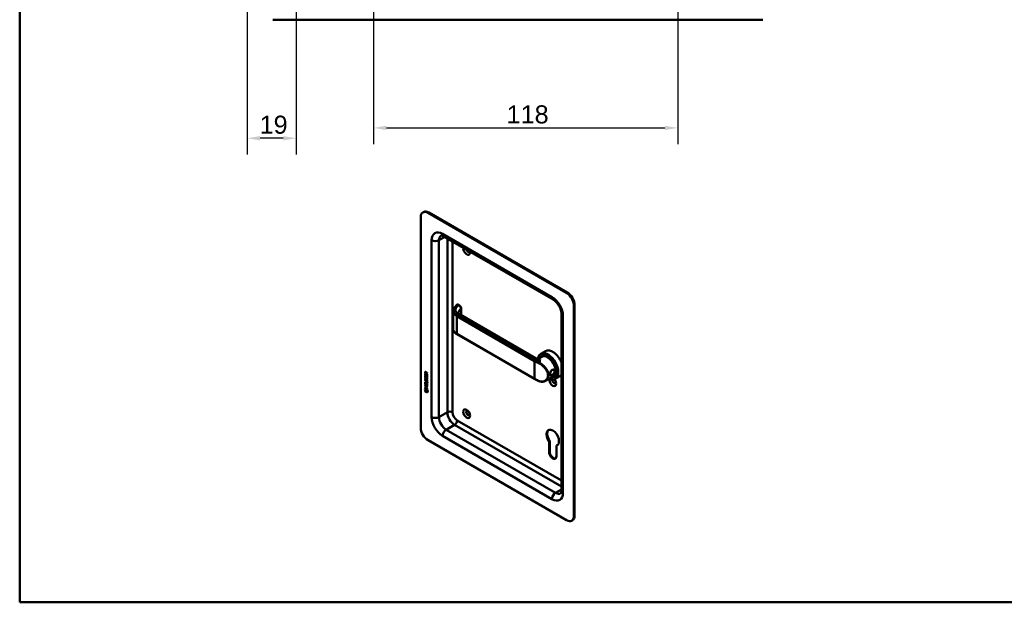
# Model space of a CAD drawing. Header units: millimetres. Extents: x 20 to 833, y 20 to 574.
# Tile 1 of 4: x 20 to 402, y 20 to 246. Entities that reach past the tile are written whole.
import ezdxf

# ---------------------------------------------------------------- set-up
doc = ezdxf.new("R2010")
doc.units = ezdxf.units.MM
doc.header["$LTSCALE"] = 2
for name, color, linetype, lineweight in [('Bemaßungen(DIN)', 7, 'Continuous', 25), ('Sichtbare Kanten(DIN)', 7, 'Continuous', 50), ('Sichtbare tangentiale Kanten(DIN)', 7, 'Continuous', 50), ('Skizziergeometrie(DIN)', 7, 'Continuous', 50)]:
    doc.layers.add(name, color=color, linetype=linetype, lineweight=lineweight)
doc.styles.add('STANDARD-DIN~0', font='arial.ttf')
doc.dimstyles.new('CAD-LAN', dxfattribs={"dimscale": 2, "dimtxt": 3.5, "dimasz": 2.5, "dimexe": 3.175, "dimexo": 0, "dimgap": 0.8, "dimtad": 1, "dimrnd": 1e-08, "dimtxsty": 'STANDARD-DIN~0', "dimcen": 0.09, "dimdle": 10, "dimclrd": 250, "dimclre": 250, "dimclrt": 250, "dimadec": 0, "dimazin": 2, "dimtfac": 1, "dimtmove": 0, "dimatfit": 3, "dimfxl": 1, "dimtolj": 1, "dimtzin": 0, "dimlwd": 25, "dimlwe": 25, "dimarcsym": 0})

# ---------------------------------------------------------------- blocks, each defined once
blk = doc.blocks.new('Ränder Standardrahmen')
at = {"layer": 'Skizziergeometrie(DIN)', "flags": 128}
blk.add_lwpolyline([(10, 10), (10, 287), (410, 287), (410, 10), (10, 10)], dxfattribs=at)
blk = doc.blocks.new('*D13')
at = {"layer": 'Bemaßungen(DIN)', "color": 250, "linetype": 'Continuous', "lineweight": 25, "true_color": 0x3f3f3f, "transparency": 16777216}
for p, q in [((157.23, 373.43), (157.23, 197.73)), ((275.23, 276.43), (275.23, 197.73)), ((162.23, 204.08), (270.23, 204.08))]:
    blk.add_line(p, q, dxfattribs=at)
at = {"layer": 'Bemaßungen(DIN)', "color": 250, "linetype": 'Continuous', "true_color": 0x3f3f3f, "transparency": 16777216}
for points in [[(162.23, 204.91), (162.23, 203.24), (157.23, 204.08)], [(270.23, 204.91), (270.23, 203.24), (275.23, 204.08)]]:
    blk.add_solid(points, dxfattribs=at)
at = {"layer": 'Defpoints', "color": 0, "linetype": 'Continuous', "transparency": 16777216}
for p in [(157.23, 373.43), (275.23, 276.43), (275.23, 204.08)]:
    blk.add_point(p, dxfattribs=at)
at = {"layer": 'Bemaßungen(DIN)', "color": 250, "linetype": 'Continuous', "lineweight": 25, "true_color": 0x3f3f3f, "transparency": 16777216, "insert": (208.82, 212.83), "char_height": 7, "attachment_point": 1, "style": 'STANDARD-DIN~0'}
blk.add_mtext('\\A1;118', dxfattribs=at)
blk = doc.blocks.new('*D14')
at = {"layer": 'Bemaßungen(DIN)', "color": 250, "linetype": 'Continuous', "lineweight": 25, "true_color": 0x3f3f3f, "transparency": 16777216}
for p, q in [((127.23, 276.08), (127.23, 193.73)), ((108.23, 256.08), (108.23, 193.73)), ((122.23, 200.08), (113.23, 200.08))]:
    blk.add_line(p, q, dxfattribs=at)
at = {"layer": 'Bemaßungen(DIN)', "color": 250, "linetype": 'Continuous', "true_color": 0x3f3f3f, "transparency": 16777216}
for points in [[(113.23, 200.91), (113.23, 199.24), (108.23, 200.08)], [(122.23, 200.91), (122.23, 199.24), (127.23, 200.08)]]:
    blk.add_solid(points, dxfattribs=at)
at = {"layer": 'Defpoints', "color": 0, "linetype": 'Continuous', "transparency": 16777216}
for p in [(127.23, 276.08), (108.23, 256.08), (108.23, 200.08)]:
    blk.add_point(p, dxfattribs=at)
at = {"layer": 'Bemaßungen(DIN)', "color": 250, "linetype": 'Continuous', "lineweight": 25, "true_color": 0x3f3f3f, "transparency": 16777216, "insert": (113.04, 208.83), "char_height": 7, "attachment_point": 1, "style": 'STANDARD-DIN~0'}
blk.add_mtext('\\A1;19', dxfattribs=at)

msp = doc.modelspace()

# ---------------------------------------------------------------- linework, layer by layer
at = {"layer": 'Sichtbare Kanten(DIN)'}
for p, q in [((308.232, 246.077), (118.232, 246.077)), ((175.521, 169.452), (175.521, 87.802)), ((176.35, 171.283), (176.632, 171.446)), ((232.09, 140.058), (178.35, 171.085)), ((232.372, 140.221), (178.632, 171.248)), ((226.847, 137.509), (184.421, 162.004)), ((190.444, 135.333), (190.076, 135.545)), ((191.225, 131.397), (191.225, 133.998)), ((234.918, 53.509), (234.918, 135.159)), ((235.201, 53.672), (235.201, 135.322)), ((188.058, 126.178), (188.058, 133.005)), ((220.008, 114.779), (190.829, 131.626)), ((230.09, 63.307), (230.09, 131.893)), ((219.686, 106.653), (189.563, 124.044)), ((222.536, 115.291), (221.625, 114.765)), ((223.916, 117.473), (222.105, 116.428)), ((222.662, 115.595), (222.492, 115.497)), ((223.689, 110.876), (223.689, 110.876)), ((177.269, 108.886), (177.27, 109.315)), ((177.312, 108.911), (177.269, 108.886)), ((178.078, 108.419), (177.269, 108.886)), ((177.269, 108.649), (177.368, 108.592)), ((177.269, 107.995), (177.269, 108.649)), ((177.311, 108.019), (177.269, 107.995)), ((178.077, 107.527), (177.269, 107.995)), ((177.312, 109.339), (177.27, 109.315)), ((177.311, 108.019), (177.312, 108.625)), ((178.077, 107.576), (177.311, 108.019)), ((177.312, 108.911), (177.312, 109.339)), ((178.078, 108.468), (177.312, 108.911)), ((177.317, 107.714), (177.413, 107.626)), ((177.368, 108.592), (177.367, 108.061)), ((177.367, 108.061), (177.62, 107.915)), ((177.369, 109.243), (177.368, 108.953)), ((177.368, 108.953), (177.656, 108.787)), ((177.373, 107.247), (177.375, 107.24)), ((177.456, 109.393), (177.414, 109.369)), ((177.597, 107.118), (177.555, 107.093)), ((177.6, 107.119), (177.557, 107.095)), ((177.566, 107.103), (177.569, 107.107)), ((177.609, 107.128), (177.612, 107.132)), ((177.62, 107.915), (177.621, 108.387)), ((177.663, 107.939), (177.62, 107.915)), ((177.621, 108.387), (177.719, 108.33)), ((177.656, 108.787), (177.656, 109.077)), ((177.699, 108.812), (177.656, 108.787)), ((177.663, 107.939), (177.663, 108.362)), ((177.699, 108.812), (177.699, 109.101)), ((177.719, 108.33), (177.719, 107.858)), ((177.719, 107.858), (177.979, 107.707)), ((177.74, 109.146), (178.078, 109.209)), ((178.078, 109.068), (177.755, 109.007)), ((177.798, 109.032), (177.755, 109.007)), ((177.755, 109.007), (177.755, 108.73)), ((177.755, 108.73), (178.078, 108.543)), ((177.832, 107.336), (177.789, 107.312)), ((178.078, 109.084), (177.798, 109.032)), ((177.863, 107.3), (177.859, 107.302)), ((177.905, 107.325), (177.863, 107.3)), ((177.905, 107.325), (177.902, 107.326)), ((177.979, 108.245), (178.078, 108.188)), ((177.979, 107.707), (177.979, 108.245)), ((178.021, 107.732), (177.979, 107.707)), ((178.021, 107.732), (178.022, 108.22)), ((178.078, 108.188), (178.077, 107.527)), ((178.078, 109.209), (178.078, 109.068)), ((178.078, 108.543), (178.078, 108.419)), ((226.936, 107.67), (223.911, 105.923)), ((224.892, 107.014), (224.892, 107.014)), ((227.262, 107.627), (227.092, 107.529)), ((229.516, 107.774), (227.705, 106.729)), ((177.265, 103.476), (177.265, 103.599)), ((177.265, 103.599), (177.617, 103.395)), ((177.308, 103.5), (177.265, 103.476)), ((178.074, 103.008), (177.265, 103.476)), ((177.266, 104.489), (177.267, 105.144)), ((177.309, 104.514), (177.266, 104.489)), ((178.075, 104.022), (177.266, 104.489)), ((177.266, 104.107), (177.266, 104.23)), ((177.266, 104.23), (178.074, 103.763)), ((177.308, 104.132), (177.266, 104.107)), ((177.617, 103.904), (177.266, 104.107)), ((177.267, 106.085), (177.733, 105.816)), ((177.267, 105.962), (177.267, 106.085)), ((177.31, 105.986), (177.267, 105.962)), ((177.74, 105.689), (177.267, 105.962)), ((177.267, 105.453), (177.739, 105.18)), ((177.267, 105.33), (177.267, 105.453)), ((177.309, 105.354), (177.267, 105.33)), ((177.732, 105.061), (177.267, 105.33)), ((177.267, 105.144), (177.365, 105.087)), ((177.308, 104.132), (177.308, 104.206)), ((177.66, 103.928), (177.308, 104.132)), ((177.308, 103.5), (177.308, 103.574)), ((178.074, 103.057), (177.308, 103.5)), ((177.309, 105.354), (177.309, 105.429)), ((177.775, 105.085), (177.309, 105.354)), ((177.309, 104.514), (177.309, 105.119)), ((178.075, 104.071), (177.309, 104.514)), ((177.31, 105.986), (177.31, 106.06)), ((177.782, 105.713), (177.31, 105.986)), ((177.317, 106.883), (177.413, 106.795)), ((177.365, 105.087), (177.365, 104.555)), ((177.365, 104.555), (177.618, 104.409)), ((177.372, 106.416), (177.374, 106.409)), ((177.597, 106.286), (177.554, 106.262)), ((177.599, 106.288), (177.557, 106.263)), ((177.566, 106.272), (177.569, 106.276)), ((177.608, 106.297), (177.611, 106.3)), ((177.66, 103.928), (177.617, 103.904)), ((177.617, 103.395), (177.617, 103.904)), ((177.659, 103.42), (177.617, 103.395)), ((177.618, 104.881), (177.717, 104.824)), ((177.618, 104.409), (177.618, 104.881)), ((177.66, 104.434), (177.618, 104.409)), ((177.659, 103.42), (177.66, 103.928)), ((177.66, 104.434), (177.661, 104.857)), ((177.717, 104.824), (177.717, 104.352)), ((177.717, 104.352), (177.976, 104.202)), ((177.76, 103.87), (177.718, 103.846)), ((178.074, 103.64), (177.718, 103.846)), ((177.718, 103.846), (177.718, 103.337)), ((177.718, 103.337), (178.074, 103.131)), ((178.074, 103.689), (177.76, 103.87)), ((177.831, 106.505), (177.789, 106.481)), ((177.862, 106.469), (177.859, 106.471)), ((177.905, 106.493), (177.862, 106.469)), ((177.905, 106.493), (177.901, 106.495)), ((177.96, 106.776), (177.917, 106.752)), ((177.959, 105.945), (177.917, 105.92)), ((177.976, 105.164), (177.934, 105.14)), ((177.976, 104.202), (177.977, 104.74)), ((178.019, 104.226), (177.976, 104.202)), ((177.977, 104.74), (178.075, 104.683)), ((177.988, 105.288), (177.988, 105.292)), ((178.019, 104.226), (178.019, 104.715)), ((178.031, 105.313), (178.031, 105.316)), ((178.074, 103.763), (178.074, 103.64)), ((178.074, 103.131), (178.074, 103.008)), ((178.075, 104.683), (178.075, 104.022)), ((177.115, 102.394), (177.245, 103.016)), ((177.157, 102.419), (177.115, 102.394)), ((178.222, 101.754), (177.115, 102.394)), ((177.157, 102.419), (177.278, 102.997)), ((178.213, 101.808), (177.157, 102.419)), ((177.245, 103.016), (178.095, 102.524)), ((177.245, 102.226), (178.093, 101.736)), ((177.245, 101.853), (177.245, 102.226)), ((177.287, 101.877), (177.245, 101.853)), ((178.092, 101.363), (177.245, 101.853)), ((177.287, 101.877), (177.287, 102.201)), ((178.092, 101.412), (177.287, 101.877)), ((178.093, 101.736), (178.092, 101.363)), ((178.095, 102.524), (178.222, 101.754)), ((178.35, 82.903), (232.09, 51.876)), ((225.273, 78.342), (225.279, 82.446)), ((225.279, 82.446), (225.562, 82.609)), ((225.562, 82.609), (225.556, 78.505)), ((228.146, 80.785), (228.429, 80.948)), ((228.146, 80.785), (228.158, 76.679)), ((234.09, 51.678), (234.372, 51.841))]:
    msp.add_line(p, q, dxfattribs=at)
for centre, major_axis, ratio, start_param, end_param in [((178.35, 167.819), (-2, 3.464), 0.5773503, 5.4977871, 7.0685835), ((178.632, 167.982), (-2, 3.464), 0.5773503, 5.4977871, 6.2831853), ((193.34, 156.551), (0.93, -1.611), 0.5773503, 3.7258673, 7.269707), ((193.906, 156.878), (0.53, -0.918), 0.5773503, 4.3430692, 6.6525051), ((232.09, 136.792), (2, -3.464), 0.5773503, 0.7853982, 2.3561945), ((232.372, 136.955), (-2, 3.464), 0.5773503, 3.9269908, 5.4977871), ((190.229, 130.586), (0.6, 1.039), 0.5773503, 0, 0.0065486), ((224.905, 111.578), (2.8, -4.85), 0.5773503, 5.616239, 10.0491484), ((224.849, 111.546), (-2.76, 4.78), 0.5773503, 2.4932761, 6.8886905), ((224.849, 111.546), (2.34, -4.053), 0.5773503, 5.9355207, 9.7724426), ((224.792, 111.513), (2.3, -3.984), 0.5773503, 5.9872224, 9.7207409), ((224.736, 111.48), (-2.26, 3.914), 0.5773503, 2.9106512, 6.5141268), ((224.877, 111.562), (-2.32, 4.018), 0.5773503, 5.5020883, 6.5389379), ((225.019, 111.644), (-2.32, 4.018), 0.5773503, 0.0304835, 0.1372034), ((224.736, 111.48), (-2.2, 3.811), 0.5773503, 3.1415927, 6.2831853), ((224.962, 111.611), (-2.3, 3.984), 0.5773503, 6.0631329, 6.2831853), ((226.716, 112.623), (-2.8, 4.85), 0.5773503, 4.4778663, 6.2831853), ((224.736, 111.48), (-2.26, 3.914), 0.5773503, 0.8867428, 0.8867825), ((224.736, 111.48), (-2.2, 3.81), 0.5773503, 0.8885258, 0.8885883), ((224.736, 111.48), (-2.2, 3.811), 0.5773503, 0.4671794, 0.4671859), ((225.019, 111.644), (-2.32, 4.018), 0.5773503, 0.9696715, 0.9697691), ((177.731, 108.056), (0.278, 0.917), 0.2812352, 2.6697512, 2.7307106), ((177.702, 108.799), (0.285, -0.572), 0.3018726, 2.7128452, 3.6855896), ((177.584, 107.385), (0.059, 0.299), 0.7221699, 2.2112627, 2.6715564), ((177.744, 108.823), (0.285, -0.572), 0.3018726, 2.7128452, 3.1600615), ((177.308, 109), (0.033, 0.522), 0.8552942, 5.0507542, 5.8815618), ((177.55, 107.121), (0.0248, 0.0325), 0.5839136, 4.3085899, 4.616668), ((177.592, 107.145), (0.0248, 0.0325), 0.5839136, 4.3085899, 4.616668), ((177.676, 106.857), (0.145, 0.462), 0.6150433, 5.609575, 6.1309628), ((177.719, 106.881), (0.145, 0.462), 0.6150433, 5.609575, 6.1309628), ((224.849, 111.548), (-2.762, 4.783), 0.5773503, 2.3204559, 2.32046), ((224.877, 110.092), (0.6, 1.039), 0.5773503, 3.7658117, 3.7661092), ((225.019, 111.644), (-1.95, 3.377), 0.5773503, 2.2964225, 2.2964977), ((224.736, 111.48), (-2.26, 3.915), 0.5773503, 2.3972434, 2.3972652), ((224.792, 111.513), (2.3, -3.984), 0.5773503, 5.5206389, 5.5206608), ((224.849, 111.546), (2.34, -4.053), 0.5773503, 5.5031169, 5.5031386), ((224.849, 111.546), (-2.76, 4.78), 0.5773503, 2.3672252, 2.3672573), ((224.792, 111.513), (2.3, -3.984), 0.5773503, 5.5840018, 5.5840855), ((224.849, 111.546), (2.34, -4.053), 0.5773503, 5.5651254, 5.5652053), ((224.736, 111.48), (-2.26, 3.914), 0.5773503, 2.4620538, 2.462142), ((224.736, 111.48), (-2.2, 3.811), 0.5773503, 2.4695612, 2.4696903), ((225.019, 111.644), (-1.95, 3.377), 0.5773503, 2.3858342, 2.3859014), ((225.019, 111.644), (-2.32, 4.018), 0.5773503, 2.3809526, 2.3811062), ((225.019, 111.644), (2.26, -3.914), 0.5773503, 5.5256787, 5.5258584), ((225.019, 111.644), (-1.95, 3.378), 0.5773503, 2.644699, 2.6447225), ((225.079, 111.666), (1.905, -3.299), 0.5773503, 6.0320711, 6.0320722), ((224.877, 111.562), (2.32, -4.018), 0.5773503, 6.0274328, 7.0642824), ((225.019, 111.644), (2.32, -4.018), 0.5773503, 6.1459819, 6.2527018), ((224.962, 111.611), (2.3, -3.984), 0.5773503, 0, 0.2200524), ((227.027, 112.564), (-1.51, 2.615), 0.5773503, 2.5190815, 2.5192265), ((227.083, 112.836), (1.6, -2.771), 0.5773503, 5.7103429, 5.710447), ((227.027, 112.563), (-1.51, 2.615), 0.5773503, 2.6413996, 2.6414122), ((226.772, 112.417), (1.51, -2.615), 0.5773503, 5.928322, 5.9283966), ((225.019, 111.644), (-1.9, 3.291), 0.5773503, 3.7566968, 3.7569945), ((226.716, 112.623), (2.8, -4.85), 0.5773503, 0, 0.2345227), ((177.755, 107.291), (0.304, 0.982), 0.2703466, 2.6905514, 2.7496924), ((177.585, 106.555), (0.062, 0.301), 0.7230879, 2.2199231, 2.6777544), ((177.549, 106.29), (0.0248, 0.0325), 0.5839136, 4.3085899, 4.616668), ((177.592, 106.314), (0.0248, 0.0325), 0.5839136, 4.3085899, 4.616668), ((176.653, 107.213), (1.354, -2.201), 0.2164125, 5.9020216, 6.620361), ((176.652, 104.913), (1.39, 0.562), 0.6425575, 6.0293145, 6.7477784), ((171.361, 115.594), (6.576, -10.453), 0.0794051, 6.1336195, 6.4085525), ((176.696, 107.238), (1.354, -2.201), 0.2164125, 5.9020216, 6.2333915), ((177.676, 106.026), (0.145, 0.462), 0.6153509, 5.6088275, 6.1305203), ((177.718, 106.05), (0.145, 0.462), 0.6153509, 5.6088275, 6.1305203), ((171.403, 115.618), (6.576, -10.453), 0.0794051, 6.2801711, 6.4085525), ((226.716, 105.602), (0.93, -1.611), 0.5773503, 3.6588999, 8.1384516), ((227.281, 105.928), (0.53, -0.918), 0.5773503, 3.7962348, 6.7390892), ((193.906, 93.517), (-0.53, 0.918), 0.5773503, 5.8272815, 9.8806818), ((178.35, 86.169), (-2, 3.464), 0.5773503, 0.7853982, 2.3561945), ((226.716, 83.883), (-1.72, 2.979), 0.5773503, 2.9848549, 8.0074616), ((226.998, 84.046), (-1.72, 2.979), 0.5773503, 0.0823146, 1.7242763), ((226.998, 84.046), (1.72, -2.979), 0.5773503, 6.1264475, 6.2008707), ((226.716, 77.507), (1.02, -1.767), 0.5773503, 3.9253982, 7.0719811), ((226.998, 77.67), (1.02, -1.767), 0.5773503, 3.9253982, 6.1440888), ((232.09, 55.142), (2, -3.464), 0.5773503, 5.4977871, 7.0685835), ((232.372, 55.305), (2, -3.464), 0.5773503, 0, 0.7853982)]:
    msp.add_ellipse(centre, major_axis=major_axis, ratio=ratio, start_param=start_param, end_param=end_param, dxfattribs=at)
msp.add_ellipse((193.34, 93.191), major_axis=(-0.93, 1.611), ratio=0.5773503, dxfattribs=at)
for points, knots in [([(184.421, 162.004), (184.277, 162.087), (184.143, 162.151), (183.903, 162.246), (183.799, 162.276), (183.628, 162.31), (183.562, 162.315), (183.471, 162.314), (183.445, 162.309), (183.421, 162.302), (183.421, 162.301), (183.421, 162.301)], [1.57079633, 1.57079633, 1.57079633, 1.57079633, 1.72787596, 1.72787596, 1.88495559, 1.88495559, 2.04203522, 2.04203522, 2.19911486, 2.19911486, 2.35619449, 2.35619449, 2.35619449, 2.35619449]), ([(230.09, 131.893), (230.09, 132.154), (230.061, 132.457), (229.93, 133.13), (229.825, 133.501), (229.536, 134.269), (229.349, 134.666), (228.911, 135.431), (228.659, 135.799), (228.127, 136.456), (227.847, 136.746), (227.32, 137.203), (227.072, 137.379), (226.847, 137.509)], [0, 0, 0, 0, 0.2471265, 0.2471265, 0.5076091, 0.5076091, 0.778558, 0.778558, 1.053397, 1.053397, 1.3246151, 1.3246151, 1.5707963, 1.5707963, 1.5707963, 1.5707963]), ([(188.057, 133.036), (188.057, 133.346), (188.141, 133.66), (188.456, 134.247), (188.714, 134.517), (189.193, 135.016), (189.425, 135.258), (189.657, 135.499)], [0, 0, 0, 0, 0.3738993, 0.3738993, 0.7557124, 0.7557124, 1.1148845, 1.1148845, 1.1148845, 1.1148845]), ([(189.735, 135.559), (189.729, 135.556), (189.724, 135.553), (189.713, 135.546), (189.708, 135.543), (189.697, 135.535), (189.692, 135.531), (189.682, 135.523), (189.677, 135.518), (189.667, 135.509), (189.662, 135.504), (189.657, 135.499)], [3.14159265, 3.14159265, 3.14159265, 3.14159265, 3.19744319, 3.19744319, 3.25329373, 3.25329373, 3.30914426, 3.30914426, 3.3649948, 3.3649948, 3.42084533, 3.42084533, 3.42084533, 3.42084533]), ([(189.756, 135.567), (189.776, 135.577), (189.796, 135.584), (189.848, 135.596), (189.879, 135.599), (189.946, 135.595), (189.982, 135.587), (190.033, 135.568), (190.049, 135.56), (190.065, 135.551)], [0.005821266, 0.005821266, 0.005821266, 0.005821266, 0.022339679, 0.022339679, 0.046316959, 0.046316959, 0.074055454, 0.074055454, 0.088155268, 0.088155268, 0.088155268, 0.088155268]), ([(190.442, 135.334), (190.55, 135.272), (190.652, 135.19), (190.838, 134.999), (190.924, 134.887), (191.063, 134.653), (191.119, 134.529), (191.195, 134.288), (191.218, 134.168), (191.224, 134.034), (191.225, 134.016), (191.225, 133.998)], [0, 0, 0, 0, 0.10258088, 0.10258088, 0.20657781, 0.20657781, 0.30669461, 0.30669461, 0.40125041, 0.40125041, 0.41617761, 0.41617761, 0.41617761, 0.41617761]), ([(190.165, 132.371), (190.165, 132.295), (190.173, 132.241), (190.295, 132.058), (190.36, 131.979), (190.543, 131.811), (190.664, 131.721), (190.809, 131.636)], [0, 0, 0, 0, 0.32838188, 0.32838188, 0.50619965, 0.50619965, 0.68871286, 0.68871286, 0.68871286, 0.68871286]), ([(189.56, 124.047), (189.182, 124.265), (188.859, 124.524), (188.358, 125.101), (188.182, 125.432), (188.083, 125.864), (188.069, 125.961), (188.062, 126.057)], [0.00140362, 0.00140362, 0.00140362, 0.00140362, 0.39695115, 0.39695115, 0.80854468, 0.80854468, 0.92528338, 0.92528338, 0.92528338, 0.92528338]), ([(220.008, 114.779), (220.126, 114.711), (220.271, 114.649), (220.606, 114.565), (220.802, 114.55), (221.098, 114.577), (221.207, 114.599), (221.429, 114.666), (221.54, 114.716), (221.626, 114.765)], [0, 0, 0, 0, 0.15559702, 0.15559702, 0.33991871, 0.33991871, 0.44990896, 0.44990896, 0.58250578, 0.58250578, 0.58250578, 0.58250578]), ([(226.556, 110.26), (226.556, 110.26), (226.555, 110.26), (226.555, 110.26), (226.272, 110.096), (225.983, 109.648), (225.824, 109.047), (225.758, 108.652), (225.759, 108.032), (226.02, 107.752), (226.544, 107.956), (227.168, 108.413), (227.678, 109.141), (227.677, 109.76), (227.551, 110.044), (227.26, 110.386), (226.839, 110.424), (226.556, 110.26)], [-0.0000441, -0.0000441, -0.0000441, -0.0000441, 0, 0, 0, 0.3021528, 0.377691, 0.4532292, 0.6043056, 0.9064584, 1.0575348, 1.2086112, 1.510764, 1.6618403, 1.7373785, 1.8129167, 2.1150255, 2.1150255, 2.1150255, 2.1150255]), ([(226.456, 110.161), (226.709, 110.307), (227.013, 110.282), (227.215, 110.12), (227.265, 110.079), (227.309, 110.031), (227.346, 109.976), (227.382, 109.921), (227.411, 109.859), (227.43, 109.793), (227.468, 109.66), (227.468, 109.508), (227.43, 109.354), (227.354, 109.047), (227.121, 108.733), (226.856, 108.495), (226.724, 108.376), (226.584, 108.275), (226.456, 108.201), (226.328, 108.127), (226.212, 108.081), (226.117, 108.068), (225.925, 108.043), (225.813, 108.157), (225.776, 108.399), (225.771, 108.435), (225.767, 108.473), (225.765, 108.514)], [0.0000441, 0.0000441, 0.0000441, 0.0000441, 0.3021528, 0.3021528, 0.3021528, 0.377691, 0.377691, 0.377691, 0.4532292, 0.4532292, 0.4532292, 0.6043056, 0.6043056, 0.6043056, 0.9064584, 0.9064584, 0.9064584, 1.0575348, 1.0575348, 1.0575348, 1.2086112, 1.2086112, 1.2086112, 1.510764, 1.510764, 1.510764, 1.5557319, 1.5557319, 1.5557319, 1.5557319]), ([(226.289, 110.033), (226.341, 110.084), (226.397, 110.127), (226.456, 110.161), (226.456, 110.161), (226.456, 110.161), (226.456, 110.161)], [2.045165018, 2.045165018, 2.045165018, 2.045165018, 2.115069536, 2.115069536, 2.115069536, 2.115113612, 2.115113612, 2.115113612, 2.115113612]), ([(177.988, 105.292), (177.988, 105.307), (177.988, 105.323), (177.983, 105.369), (177.977, 105.402), (177.956, 105.463), (177.943, 105.491), (177.909, 105.545), (177.889, 105.569), (177.827, 105.632), (177.782, 105.664), (177.74, 105.689)], [0, 0, 0, 0, 0.01400423, 0.01400423, 0.0408947, 0.0408947, 0.06439039, 0.06439039, 0.08887549, 0.08887549, 0.13413559, 0.13413559, 0.13413559, 0.13413559]), ([(178.031, 105.316), (178.031, 105.331), (178.03, 105.347), (178.026, 105.394), (178.019, 105.426), (177.998, 105.488), (177.985, 105.515), (177.951, 105.569), (177.931, 105.594), (177.87, 105.657), (177.825, 105.688), (177.782, 105.713)], [0, 0, 0, 0, 0.01400423, 0.01400423, 0.0408947, 0.0408947, 0.06439039, 0.06439039, 0.08887549, 0.08887549, 0.13413559, 0.13413559, 0.13413559, 0.13413559]), ([(221.198, 105.875), (221.092, 105.923), (220.988, 105.972), (220.78, 106.072), (220.677, 106.123), (220.473, 106.225), (220.372, 106.277), (220.173, 106.382), (220.074, 106.435), (219.878, 106.543), (219.782, 106.598), (219.686, 106.653)], [1.45604081, 1.45604081, 1.45604081, 1.45604081, 1.47899191, 1.47899191, 1.50194302, 1.50194302, 1.52489412, 1.52489412, 1.54784522, 1.54784522, 1.57079633, 1.57079633, 1.57079633, 1.57079633]), ([(223.913, 105.925), (223.6, 105.744), (223.241, 105.627), (222.499, 105.545), (222.108, 105.578), (221.549, 105.731), (221.372, 105.795), (221.198, 105.875)], [0, 0, 0, 0, 0.35749277, 0.35749277, 0.71028157, 0.71028157, 0.87423897, 0.87423897, 0.87423897, 0.87423897]), ([(229.847, 62.292), (229.847, 62.292), (229.848, 62.292), (229.866, 62.31), (229.883, 62.33), (229.93, 62.408), (229.958, 62.467), (230.014, 62.633), (230.04, 62.738), (230.078, 62.993), (230.09, 63.141), (230.09, 63.307)], [5.49778714, 5.49778714, 5.49778714, 5.49778714, 5.65486678, 5.65486678, 5.81194641, 5.81194641, 5.96902604, 5.96902604, 6.12610567, 6.12610567, 6.28318531, 6.28318531, 6.28318531, 6.28318531])]:
    msp.add_open_spline(points, degree=3, knots=knots, dxfattribs=at)
for points in [[(190.165, 132.371), (190.165, 132.372), (190.165, 132.372), (190.165, 132.373)], [(177.282, 107.251), (177.257, 107.345), (177.249, 107.426), (177.26, 107.526)], [(177.26, 107.526), (177.265, 107.569), (177.277, 107.629), (177.297, 107.674)], [(177.27, 109.315), (177.274, 109.457), (177.34, 109.57), (177.513, 109.469)], [(177.441, 107.009), (177.377, 107.057), (177.312, 107.142), (177.282, 107.251)], [(177.325, 107.276), (177.299, 107.369), (177.291, 107.45), (177.303, 107.55)], [(177.297, 107.674), (177.303, 107.687), (177.317, 107.714), (177.317, 107.714)], [(177.303, 107.55), (177.308, 107.592), (177.319, 107.65), (177.338, 107.695)], [(177.312, 109.339), (177.314, 109.408), (177.331, 109.469), (177.366, 109.504)], [(177.483, 107.034), (177.42, 107.081), (177.355, 107.166), (177.325, 107.276)], [(177.369, 107.499), (177.351, 107.427), (177.349, 107.355), (177.366, 107.275)], [(177.413, 107.626), (177.413, 107.626), (177.379, 107.539), (177.369, 107.499)], [(177.433, 107.137), (177.474, 107.094), (177.528, 107.075), (177.557, 107.095)], [(177.484, 106.98), (177.456, 106.997), (177.45, 107.003), (177.441, 107.009)], [(177.527, 107.005), (177.498, 107.021), (177.492, 107.027), (177.483, 107.034)], [(177.662, 106.997), (177.629, 106.947), (177.574, 106.927), (177.484, 106.98)], [(177.656, 109.077), (177.656, 109.166), (177.632, 109.287), (177.514, 109.355)], [(177.645, 106.976), (177.615, 106.968), (177.576, 106.975), (177.527, 107.005)], [(177.699, 109.101), (177.699, 109.191), (177.674, 109.311), (177.557, 109.379)], [(177.569, 107.107), (177.589, 107.132), (177.605, 107.176), (177.62, 107.247)], [(177.597, 107.118), (177.598, 107.118), (177.599, 107.119), (177.6, 107.119)], [(177.612, 107.132), (177.631, 107.156), (177.647, 107.2), (177.663, 107.271)], [(177.62, 107.247), (177.644, 107.353), (177.673, 107.406), (177.713, 107.437)], [(177.716, 107.142), (177.701, 107.073), (177.683, 107.029), (177.662, 106.997)], [(177.663, 107.271), (177.684, 107.368), (177.71, 107.42), (177.744, 107.452)], [(177.713, 107.437), (177.739, 107.458), (177.776, 107.46), (177.827, 107.439)], [(177.73, 107.199), (177.728, 107.191), (177.717, 107.143), (177.716, 107.142)], [(177.783, 107.308), (177.763, 107.29), (177.746, 107.255), (177.73, 107.199)], [(177.859, 107.302), (177.825, 107.322), (177.804, 107.323), (177.783, 107.308)], [(177.827, 107.439), (177.908, 107.405), (177.988, 107.326), (178.043, 107.191)], [(177.902, 107.326), (177.871, 107.344), (177.851, 107.347), (177.832, 107.336)], [(177.96, 106.776), (177.96, 106.776), (178.003, 106.834), (178.02, 106.917)], [(177.978, 106.893), (177.997, 106.99), (177.997, 107.081), (177.967, 107.162)], [(178.02, 106.917), (178.04, 107.015), (178.039, 107.105), (178.009, 107.187)], [(178.043, 107.191), (178.074, 107.114), (178.089, 107.033), (178.089, 106.945)], [(178.089, 106.945), (178.089, 106.918), (178.087, 106.891), (178.085, 106.861)], [(177.282, 106.42), (177.256, 106.513), (177.248, 106.594), (177.26, 106.695)], [(177.26, 106.695), (177.265, 106.737), (177.277, 106.798), (177.297, 106.843)], [(177.44, 106.178), (177.377, 106.225), (177.312, 106.31), (177.282, 106.42)], [(177.324, 106.444), (177.299, 106.538), (177.29, 106.619), (177.302, 106.719)], [(177.297, 106.843), (177.302, 106.856), (177.317, 106.883), (177.317, 106.883)], [(177.302, 106.719), (177.307, 106.76), (177.318, 106.819), (177.337, 106.864)], [(177.482, 106.203), (177.419, 106.25), (177.354, 106.335), (177.324, 106.444)], [(177.369, 106.668), (177.351, 106.596), (177.349, 106.524), (177.365, 106.444)], [(177.413, 106.795), (177.413, 106.794), (177.379, 106.707), (177.369, 106.668)], [(177.432, 106.306), (177.474, 106.262), (177.527, 106.243), (177.557, 106.263)], [(177.484, 106.149), (177.455, 106.166), (177.449, 106.171), (177.44, 106.178)], [(177.526, 106.173), (177.498, 106.19), (177.492, 106.196), (177.482, 106.203)], [(177.661, 106.165), (177.629, 106.116), (177.574, 106.096), (177.484, 106.149)], [(177.645, 106.145), (177.614, 106.137), (177.575, 106.144), (177.526, 106.173)], [(177.569, 106.276), (177.588, 106.3), (177.604, 106.344), (177.62, 106.416)], [(177.597, 106.286), (177.598, 106.287), (177.598, 106.287), (177.599, 106.288)], [(177.611, 106.3), (177.631, 106.325), (177.647, 106.369), (177.662, 106.44)], [(177.62, 106.416), (177.644, 106.522), (177.673, 106.574), (177.712, 106.606)], [(177.716, 106.311), (177.7, 106.242), (177.683, 106.198), (177.661, 106.165)], [(177.662, 106.44), (177.684, 106.536), (177.709, 106.588), (177.744, 106.621)], [(177.712, 106.606), (177.739, 106.627), (177.776, 106.629), (177.826, 106.608)], [(177.73, 106.368), (177.727, 106.359), (177.716, 106.312), (177.716, 106.311)], [(177.782, 106.476), (177.762, 106.459), (177.745, 106.424), (177.73, 106.368)], [(177.859, 106.471), (177.824, 106.49), (177.803, 106.492), (177.782, 106.476)], [(177.826, 106.608), (177.908, 106.573), (177.988, 106.494), (178.042, 106.359)], [(177.901, 106.495), (177.87, 106.513), (177.85, 106.516), (177.831, 106.505)], [(177.917, 106.752), (177.917, 106.752), (177.961, 106.809), (177.978, 106.893)], [(178.021, 106.663), (178.016, 106.668), (177.917, 106.752), (177.917, 106.752)], [(177.917, 105.92), (177.917, 105.92), (177.96, 105.978), (177.977, 106.061)], [(178.021, 105.832), (178.015, 105.837), (177.917, 105.92), (177.917, 105.92)], [(177.959, 105.945), (177.959, 105.945), (178.003, 106.003), (178.019, 106.086)], [(178.043, 105.873), (178.013, 105.899), (177.959, 105.945), (177.959, 105.945)], [(178.044, 106.705), (178.014, 106.73), (177.96, 106.776), (177.96, 106.776)], [(177.977, 106.061), (177.997, 106.159), (177.996, 106.249), (177.966, 106.331)], [(178.019, 106.086), (178.038, 106.181), (178.042, 106.265), (178.009, 106.355)], [(178.085, 106.861), (178.077, 106.758), (178.032, 106.676), (178.021, 106.663)], [(178.084, 106.03), (178.076, 105.927), (178.031, 105.845), (178.021, 105.832)], [(178.042, 106.359), (178.074, 106.282), (178.089, 106.202), (178.089, 106.114)], [(178.089, 106.114), (178.089, 106.086), (178.087, 106.059), (178.084, 106.03)]]:
    msp.add_open_spline(points, degree=3, dxfattribs=at)
at = {"layer": 'Sichtbare tangentiale Kanten(DIN)'}
for p, q in [((178.35, 171.085), (178.632, 171.248)), ((179.764, 91.884), (179.764, 160.47)), ((182.592, 160.47), (184.835, 161.765)), ((182.592, 160.47), (182.592, 91.884)), ((184.006, 162.92), (226.433, 138.425)), ((185.845, 93.762), (185.845, 161.182)), ((187.825, 160.039), (187.825, 93.762)), ((232.372, 140.221), (232.09, 140.058)), ((189.835, 135.55), (190.244, 135.314)), ((191.165, 133.876), (191.165, 131.432)), ((234.918, 135.159), (235.201, 135.322)), ((189.522, 130.995), (219.645, 113.603)), ((189.522, 130.995), (189.522, 124.136)), ((190.229, 131.566), (189.663, 131.24)), ((219.786, 113.848), (189.663, 131.24)), ((190.229, 131.566), (221.766, 113.358)), ((230.675, 131.076), (230.675, 62.491)), ((219.645, 106.745), (189.522, 124.136)), ((219.645, 113.603), (219.645, 106.745)), ((221.766, 113.358), (221.281, 113.079)), ((177.303, 107.55), (177.26, 107.526)), ((177.325, 107.276), (177.282, 107.251)), ((177.336, 107.697), (177.297, 107.674)), ((177.483, 107.034), (177.441, 107.009)), ((177.527, 107.005), (177.484, 106.98)), ((177.557, 109.379), (177.514, 109.355)), ((177.609, 107.128), (177.566, 107.103)), ((177.612, 107.132), (177.569, 107.107)), ((177.663, 107.271), (177.62, 107.247)), ((177.699, 109.101), (177.656, 109.077)), ((177.732, 107.449), (177.713, 107.437)), ((177.902, 107.326), (177.859, 107.302)), ((178.009, 107.187), (177.967, 107.162)), ((178.02, 106.917), (177.978, 106.893)), ((226.556, 110.259), (226.456, 110.16)), ((177.302, 106.719), (177.26, 106.695)), ((177.324, 106.444), (177.282, 106.42)), ((177.336, 106.865), (177.297, 106.843)), ((177.482, 106.203), (177.44, 106.178)), ((177.526, 106.173), (177.484, 106.149)), ((177.608, 106.297), (177.566, 106.272)), ((177.611, 106.3), (177.569, 106.276)), ((177.662, 106.44), (177.62, 106.416)), ((177.732, 106.617), (177.712, 106.606)), ((177.775, 105.085), (177.732, 105.061)), ((177.782, 105.713), (177.74, 105.689)), ((177.901, 106.495), (177.859, 106.471)), ((178.009, 106.355), (177.966, 106.331)), ((178.019, 106.086), (177.977, 106.061)), ((178.031, 105.316), (177.988, 105.292)), ((178.031, 105.313), (177.988, 105.288)), ((182.592, 91.884), (185.845, 93.762)), ((185.421, 86.985), (188.673, 88.863)), ((230.09, 64.952), (188.673, 88.863)), ((189.663, 90.578), (230.09, 67.238)), ((226.433, 60.041), (184.006, 84.536)), ((185.421, 86.985), (227.847, 62.491)), ((225.273, 78.342), (225.556, 78.505)), ((227.847, 62.491), (230.09, 63.785)), ((235.201, 53.672), (234.918, 53.509))]:
    msp.add_line(p, q, dxfattribs=at)
for centre, major_axis, ratio, start_param, end_param in [((184.006, 158.021), (-3, 5.196), 0.5773503, 5.4977871, 7.0685835), ((181.178, 161.287), (-2, 0), 0.5773503, 0.7853982, 2.3561945), ((185.421, 158.837), (-2, 3.464), 0.5773503, 0, 0.7853982), ((185.421, 163.736), (-1, -1.732), 0.5773503, 5.4977871, 6.2831853), ((226.433, 133.526), (-3, 5.196), 0.5773503, 3.9269908, 5.4977871), ((227.847, 139.241), (-1, -1.732), 0.5773503, 5.4977871, 6.2831853), ((189.801, 135.361), (-0.144, 0.139), 0.714124, 5.3134016, 6.27896), ((189.835, 135.386), (-0.1, 0.173), 0.5773503, 5.4977871, 6.2831853), ((189.976, 135.468), (0.2, 0), 0.5773503, 2.3561945, 2.6354472), ((189.976, 135.141), (0.053, -0.438), 0.7115312, 2.6501937, 3.435594), ((190.244, 134.987), (0.2, 0.346), 0.5773503, 0.0063752, 0.7853982), ((190.825, 133.998), (0.4, 0), 0.5773503, 5.7287735, 6.2824375), ((189.663, 131.076), (0.1, 0.173), 0.5773503, 0.7853982, 2.3561945), ((190.229, 130.586), (0.6, 1.039), 0.5773503, 0.0065486, 0.7853982), ((232.09, 131.893), (-2, 0), 0.5773503, 0, 0.7853982), ((189.663, 124.218), (-0.1, -0.173), 0.5773503, 5.4977871, 6.2831853), ((219.786, 113.685), (0.1, 0.173), 0.5773503, 0.7853982, 2.3561945), ((232.137, 120.816), (17.667, 0), 0.5773503, 3.9269908, 4.0417463), ((232.137, 120.979), (-17.467, 0), 0.5773503, 0.7853982, 0.9001537), ((221.281, 112.915), (0.083, 0.182), 0.5074441, 0.7342425, 2.3050388), ((232.137, 113.957), (-17.667, 0), 0.5773503, 0.7853982, 0.9001537), ((219.786, 106.826), (-0.1, -0.173), 0.5773503, 5.4977871, 6.2831853), ((221.281, 106.057), (-0.083, -0.182), 0.5074441, 5.4466314, 6.2810897), ((184.006, 89.435), (3, -5.196), 0.5773503, 3.9269908, 5.4977871), ((181.178, 92.701), (-2, 0), 0.5773503, 0.7853982, 2.3561945), ((185.421, 90.251), (2, -3.464), 0.5773503, 3.9269908, 5.4977871), ((186.835, 93.191), (-1.4, 0), 0.5773503, 3.9269908, 5.4977871), ((188.673, 92.129), (-2, 3.464), 0.5773503, 0.7853982, 2.3561945), ((189.663, 92.701), (1.3, -2.252), 0.5773503, 3.9269908, 5.4977871), ((188.673, 90.006), (0.7, 1.212), 0.5773503, 3.9269908, 5.4977871), ((185.421, 85.352), (1, 1.732), 0.5773503, 0.7853982, 2.3561945), ((226.433, 64.94), (3, -5.196), 0.5773503, 5.4977871, 7.0685835), ((227.847, 60.858), (-1, -1.732), 0.5773503, 3.9269908, 5.4977871), ((227.847, 65.757), (2, -3.464), 0.5773503, 5.4977871, 6.2831853), ((232.09, 63.307), (-2, 0), 0.5773503, 0, 0.7853982)]:
    msp.add_ellipse(centre, major_axis=major_axis, ratio=ratio, start_param=start_param, end_param=end_param, dxfattribs=at)
for points, knots in [([(189.663, 131.24), (189.373, 131.407), (188.86, 131.791), (188.378, 132.455), (188.204, 133.171), (188.328, 133.768), (188.552, 134.168), (188.716, 134.385), (188.81, 134.491), (189.173, 134.87), (189.487, 135.197), (189.801, 135.524)], [0, 0, 0, 0, 0.3081929, 0.6163858, 0.9245787, 1.2327717, 1.3868681, 1.4639163, 1.5409646, 1.5409646, 2.0267649, 2.0267649, 2.0267649, 2.0267649]), ([(190.244, 135.314), (190.185, 135.259), (190.127, 135.205), (189.701, 134.812), (189.339, 134.464), (188.923, 133.643), (188.905, 133.176), (189.281, 132.297), (189.675, 131.886), (190.229, 131.566)], [-1.7794277, -1.7794277, -1.7794277, -1.7794277, -1.6962691, -1.6962691, -1.1762678, -1.1762678, -0.5877823, -0.5877823, 0, 0, 0, 0]), ([(190.165, 132.373), (190.165, 132.553), (190.209, 132.733), (190.436, 133.183), (190.717, 133.463), (191.113, 133.829), (191.139, 133.852), (191.165, 133.877)], [0.85761172, 0.85761172, 0.85761172, 0.85761172, 1.17626777, 1.17626777, 1.69626914, 1.69626914, 1.73246345, 1.73246345, 1.73246345, 1.73246345]), ([(190.244, 135.314), (190.45, 135.211), (190.657, 135.033), (190.818, 134.815), (190.87, 134.745), (190.917, 134.67), (190.959, 134.594), (191.088, 134.359), (191.165, 134.099), (191.165, 133.877)], [-0.3184908, -0.3184908, -0.3184908, -0.3184908, -0.18070984, -0.18070984, -0.18070984, -0.13649606, -0.13649606, -0.13649606, 0, 0, 0, 0]), ([(188.058, 133.036), (188.058, 132.777), (188.118, 132.519), (188.237, 132.269), (188.466, 131.79), (188.913, 131.346), (189.522, 130.995)], [-0.94753433, -0.94753433, -0.94753433, -0.94753433, -0.62318252, -0.62318252, -0.62318252, 0, 0, 0, 0]), ([(189.522, 124.136), (188.913, 124.488), (188.466, 124.932), (188.237, 125.411), (188.118, 125.66), (188.058, 125.919), (188.058, 126.178)], [-2.15946939, -2.15946939, -2.15946939, -2.15946939, -1.53628687, -1.53628687, -1.53628687, -1.21172347, -1.21172347, -1.21172347, -1.21172347]), ([(220.008, 114.779), (220.166, 114.687), (220.536, 114.445), (221.121, 113.974), (221.55, 113.573), (221.764, 113.361), (221.765, 113.359), (221.766, 113.358)], [-1.0372088, -1.0372088, -1.0372088, -1.0372088, -0.7503747, -0.3751874, 0, 0, 0.0020648, 0.0020648, 0.0020648, 0.0020648]), ([(221.766, 113.358), (221.766, 113.36), (221.766, 113.361), (221.772, 113.594), (221.783, 114.019), (221.782, 114.496), (221.743, 114.764), (221.673, 114.793), (221.626, 114.765)], [-0.0020648, -0.0020648, -0.0020648, -0.0020648, 0, 0, 0.3751874, 0.7503747, 1.1255621, 1.4492327, 1.4492327, 1.4492327, 1.4492327]), ([(221.157, 112.825), (221.662, 112.594), (222.189, 112.261), (222.681, 111.86), (223.174, 111.459), (223.631, 110.989), (224, 110.481), (224.369, 109.972), (224.648, 109.425), (224.787, 108.884), (224.926, 108.343), (224.926, 107.807), (224.786, 107.339), (224.646, 106.871), (224.368, 106.473), (224, 106.185), (223.631, 105.897), (223.173, 105.722), (222.681, 105.681), (222.188, 105.64), (221.662, 105.735), (221.157, 105.966)], [0, 0, 0, 0, 0.4776116, 0.4776116, 0.4776116, 0.9552233, 0.9552233, 0.9552233, 1.4328349, 1.4328349, 1.4328349, 1.9104465, 1.9104465, 1.9104465, 2.3880581, 2.3880581, 2.3880581, 2.8656698, 2.8656698, 2.8656698, 3.3432814, 3.3432814, 3.3432814, 3.3432814]), ([(223.913, 105.925), (224.014, 105.983), (224.111, 106.049), (224.202, 106.121), (224.579, 106.421), (224.864, 106.839), (225.007, 107.328), (225.15, 107.817), (225.151, 108.379), (225.008, 108.947), (224.865, 109.514), (224.58, 110.088), (224.202, 110.622), (223.825, 111.155), (223.355, 111.648), (222.85, 112.069), (222.344, 112.49), (221.802, 112.838), (221.281, 113.079)], [-2.5034269, -2.5034269, -2.5034269, -2.5034269, -2.3880581, -2.3880581, -2.3880581, -1.9104465, -1.9104465, -1.9104465, -1.4328349, -1.4328349, -1.4328349, -0.9552233, -0.9552233, -0.9552233, -0.4776116, -0.4776116, -0.4776116, 0, 0, 0, 0])]:
    msp.add_open_spline(points, degree=3, knots=knots, dxfattribs=at)

# ---------------------------------------------------------------- block references
at = {"xscale": 2, "yscale": 2, "zscale": 2}
msp.add_blockref('Ränder Standardrahmen', (0, 0), dxfattribs=at)

# ---------------------------------------------------------------- dimensions: what is measured, and where the dimension line sits
at = {"layer": 'Bemaßungen(DIN)', "color": 250, "linetype": 'Continuous', "lineweight": 25, "true_color": 0x3f3f3f}
for base, p1, p2, picture, middle in [((275.232, 204.077), (157.232, 373.427), (275.232, 276.427), '*D13', (216.232, 204.077)), ((108.232, 200.077), (127.232, 276.077), (108.232, 256.077), '*D14', (117.732, 200.077))]:
    dim = msp.add_linear_dim(base=base, p1=p1, p2=p2, angle=180, dimstyle='CAD-LAN', override={"dimgap": 0.8, "dimdec": 2, "dimtol": 0, "dimlim": 0, "dimtp": 0, "dimtm": 0, "dimtdec": 2, "dimtofl": 0, "dimatfit": 1}, dxfattribs=at)
    dim.commit()
    dim.dimension.update_dxf_attribs({"geometry": picture, "text_midpoint": middle, "dimtype": 160})

doc.saveas('drawing.dxf')
